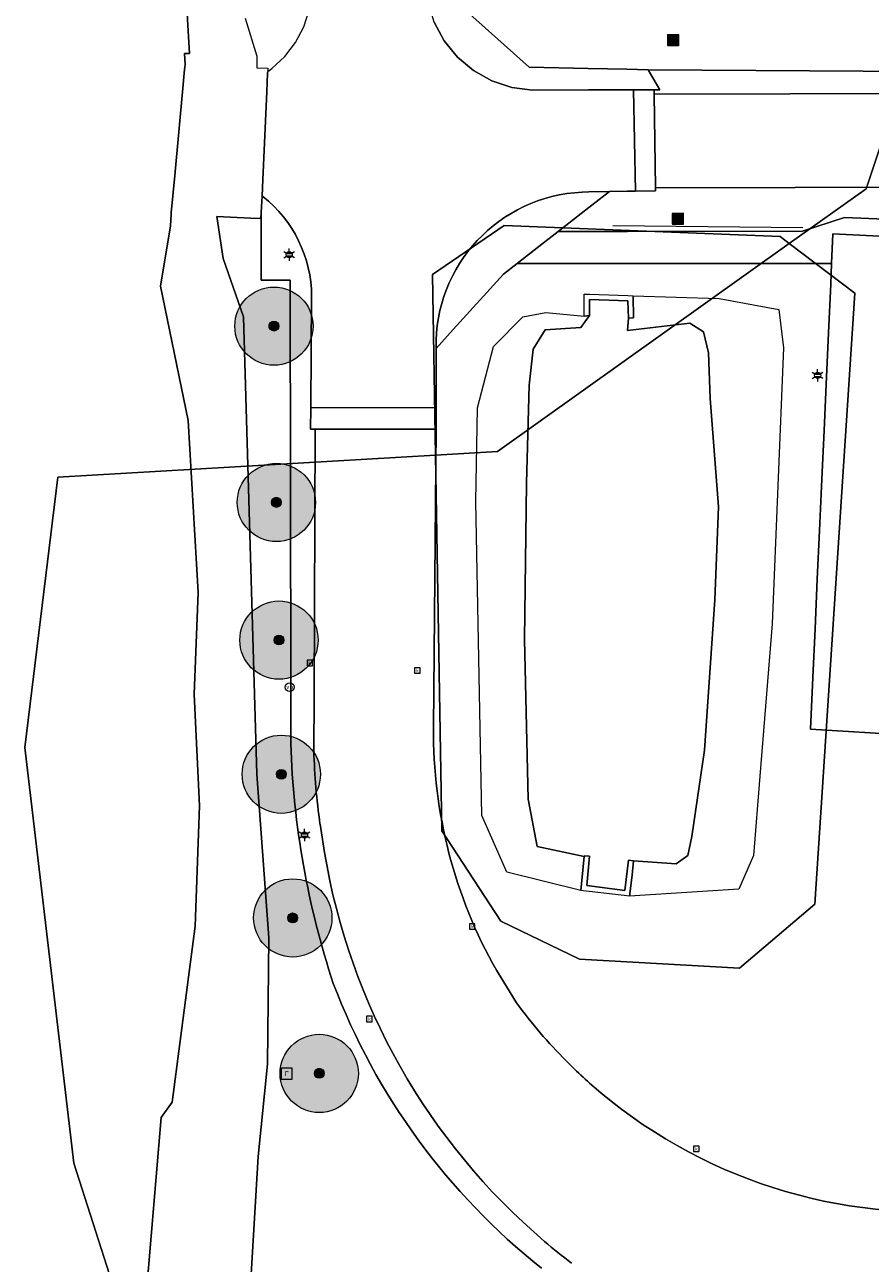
# Model space of a CAD drawing. Header units: metres. Extents: x 163543 to 168130, y 402678 to 405437.
# Tile 249 of 256: x 167435 to 167478, y 405027 to 405090. Entities that reach past the tile are written whole.
import ezdxf
from ezdxf.enums import TextEntityAlignment as Align

# ---------------------------------------------------------------- set-up
doc = ezdxf.new("R2010")
doc.units = ezdxf.units.M
doc.layers.get('0').update_dxf_attribs({"lineweight": 25})
for name, color, linetype, lineweight in [('X-CA190022.004-UO-BGT_Ondergrond$0$GE_203_VGOHaag_Lijn_GEM', 253, 'X-CA190022.004-UO-BGT_Ondergrond$0$Heg', 9), ('X-CA190022.004-UO-BGT_Ondergrond$0$GE_314_WGDRijbaanLokaleweg_Vlak_GEM', 253, 'Continuous', 9), ('X-CA190022.004-UO-BGT_Ondergrond$0$GE_317_WGDVoetpad_Vlak_GEM', 253, 'Continuous', 9), ('X-CA190022.004-UO-BGT_Ondergrond$0$GE_320_WGDParkeervlak_Vlak_GEM', 253, 'Continuous', 9), ('X-CA190022.004-UO-BGT_Ondergrond$0$GE_363_OWGBerm_openverharding_Vlak_GEM', 253, 'Continuous', 9), ('X-CA190022.004-UO-BGT_Ondergrond$0$GE_364_OWGBerm_halfverhard_Vlak_GEM', 253, 'Continuous', 9), ('X-CA190022.004-UO-BGT_Ondergrond$0$GE_367_OWGBerm_groenvoorziening_grasenk_GEM', 253, 'Continuous', 9), ('X-CA190022.004-UO-BGT_Ondergrond$0$GE_479_BTDGroenvoorziening_grasenkruida_GEM', 253, 'Continuous', 9), ('X-CA190022.004-UO-BGT_Ondergrond$0$GE_522_WTDWatervlakte_meer_plas_ven_vijver_GEM', 253, 'Continuous', 9), ('X-CA190022.004-UO-BGT_Ondergrond$0$GE_541_OWTOever_slootkant_Vlak_GEM', 253, 'Continuous', 9), ('X-CA190022.004-UO-BGT_Ondergrond$0$GE_662_SHDKademuurGroterDan30cm_Vlak_GEM', 253, 'Continuous', 9), ('X-CA190022.004-UO-BGT_Ondergrond$0$GE_812_BRDPlaatsnaambord_Punt_GEM', 253, 'Continuous', 9), ('X-CA190022.004-UO-BGT_Ondergrond$0$GE_814_BRDVerkeersbord_Punt_GEM', 253, 'Continuous', 9), ('X-CA190022.004-UO-BGT_Ondergrond$0$GE_861_PALLichtmast_Punt_GEM', 253, 'Continuous', 9), ('X-CA190022.004-UO-BGT_Ondergrond$0$GE_885_PutInspectieofRioolput_Punt_GEM', 253, 'Continuous', 9), ('X-CA190022.004-UO-BGT_Ondergrond$0$GE_886_PutKolk_Punt_GEM', 253, 'Continuous', 9), ('X-CA190022.004-UO-BGT_Ondergrond$0$N-WE-RI-PUT_INSPECTIE-S', 253, 'Continuous', 9), ('X-CA190022.004-UO-DWM_Beplanting$0$B-WE-GR-BOOM-S AFKOMSTIG UIT BGT', 252, 'Continuous', 0), ('X-CA190022.004-UO-KAD_Percelen$0$B-WE-KG-GRENS_PERCEEL-GV', 150, 'Continuous', 9)]:
    doc.layers.add(name, color=color, linetype=linetype, lineweight=lineweight)
doc.layers.add('X-CA190022.004-UO-DWM_Beplanting$0$B-WE-GR-BOOM-S AFKOMSTIG UIT BOMENBESTAND GEMEENTE', color=252, linetype='Continuous')
doc.layers.add('X-CA190022.004-UO-DWM_Beplanting$0$N-GV-GR-GRAS-A-200', color=7, linetype='Continuous')
doc.styles.add('X-CA190022.004-UO-BGT_Ondergrond$0$NLCS-ISO', font='NLCS-ISO.ttf')
doc.linetypes.add('X-CA190022.004-UO-BGT_Ondergrond$0$Heg', pattern='A,5,-1.5,[2,dgnlstyle-meierijstad.shx,S=0.007937,R=45,X=0,Y=0],-1.5', length=8)

# ---------------------------------------------------------------- blocks, each defined once
blk = doc.blocks.new('X-CA190022.004-UO-BGT_Ondergrond$0$SRI-KOLK-SO')
at = {"color": 0, "linetype": 'ByBlock', "lineweight": 18}
blk.add_lwpolyline([(-1.125, -1.125), (1.125, -1.125), (1.125, 1.125), (-1.125, 1.125)], close=True, dxfattribs=at)
at = {"color": 0, "linetype": 'ByBlock', "lineweight": 18, "style": 'X-CA190022.004-UO-BGT_Ondergrond$0$NLCS-ISO'}
blk.add_text('k', height=1.5, dxfattribs=at).set_placement((0, 0), align=Align.MIDDLE_CENTER)
blk = doc.blocks.new('X-CA190022.004-UO-BGT_Ondergrond$0$IMGEOKolk')
at = {"xscale": 5, "yscale": 5, "zscale": 5}
blk.add_blockref('X-CA190022.004-UO-BGT_Ondergrond$0$SRI-KOLK-SO', (0, 0), dxfattribs=at)
blk = doc.blocks.new('X-CA190022.004-UO-BGT_Ondergrond$0$SRI-PUT_INSPECTIEPUT_RIOOLPUT-SO')
at = {"color": 0, "linetype": 'ByBlock', "lineweight": 18}
blk.add_lwpolyline([(-1.12, -1.12), (1.12, -1.12), (1.12, 1.12), (-1.12, 1.12)], close=True, dxfattribs=at)
at = {"color": 0, "linetype": 'ByBlock', "lineweight": 18, "style": 'X-CA190022.004-UO-BGT_Ondergrond$0$NLCS-ISO'}
blk.add_text('r', height=1.5, dxfattribs=at).set_placement((0, 0.28), align=Align.MIDDLE_CENTER)
blk = doc.blocks.new('X-CA190022.004-UO-BGT_Ondergrond$0$IMGEOInspectierioolput')
at = {"layer": 'X-CA190022.004-UO-BGT_Ondergrond$0$N-WE-RI-PUT_INSPECTIE-S', "xscale": 10, "yscale": 10, "zscale": 10}
blk.add_blockref('X-CA190022.004-UO-BGT_Ondergrond$0$SRI-PUT_INSPECTIEPUT_RIOOLPUT-SO', (0, 0), dxfattribs=at)
blk = doc.blocks.new('X-CA190022.004-UO-BGT_Ondergrond$0$N-SIE-WEG_LICHTMAST-SO')
h = blk.add_hatch(color=256)
h.paths.add_polyline_path([(1.16, 0.5, 0.658505), (-1.16, 0.5)])
h.paths.add_polyline_path([(-1.16, -0.5, 0.658505), (1.16, -0.5)])
at = {"flags": 128}
for points in [[(-2.19, 1.27), (-1.1, 0.63)], [(-1.16, 0.5), (1.16, 0.5)], [(0, 1.27), (0, 2.53)], [(1.1, 0.63), (2.19, 1.27)], [(-2.19, -1.27), (-1.1, -0.63)], [(-1.16, -0.5), (1.16, -0.5)], [(0, -1.27), (0, -2.53)], [(2.19, -1.27), (1.1, -0.63)]]:
    blk.add_lwpolyline(points, dxfattribs=at)
at = {"ltscale": 0.5}
blk.add_circle((0, 0), 1.27, dxfattribs=at)
at = {"style": 'X-CA190022.004-UO-BGT_Ondergrond$0$NLCS-ISO'}
blk.add_attdef('TYPE', text='', height=1.8, dxfattribs=at).set_placement((0, 2.53), align=Align.BOTTOM_CENTER)
blk = doc.blocks.new('X-CA190022.004-UO-BGT_Ondergrond$0$IMGEOLichtmastpaal')
at = {"xscale": 5, "yscale": 5, "zscale": 5}
blk.add_blockref('X-CA190022.004-UO-BGT_Ondergrond$0$N-SIE-WEG_LICHTMAST-SO', (0, 6.4), dxfattribs=at)
blk = doc.blocks.new('X-CA190022.004-UO-BGT_Ondergrond$0$SIE-WEG_PAAL_VERKEERSBORD-SO')
at = {"linetype": 'ByBlock', "lineweight": 18}
blk.add_circle((0, 0), 1.5, dxfattribs=at)
at = {"linetype": 'ByBlock', "lineweight": 18, "style": 'X-CA190022.004-UO-BGT_Ondergrond$0$NLCS-ISO'}
blk.add_text('vb', height=1.5, dxfattribs=at).set_placement((0, 0.13), align=Align.MIDDLE_CENTER)
blk = doc.blocks.new('X-CA190022.004-UO-BGT_Ondergrond$0$IMGEOVerkeersbord')
at = {"xscale": 5, "yscale": 5, "zscale": 5}
blk.add_blockref('X-CA190022.004-UO-BGT_Ondergrond$0$SIE-WEG_PAAL_VERKEERSBORD-SO', (0, 0), dxfattribs=at)
blk = doc.blocks.new('*U33')
at = {"layer": 'X-CA190022.004-UO-BGT_Ondergrond$0$GE_812_BRDPlaatsnaambord_Punt_GEM'}
h = blk.add_hatch(color=1, dxfattribs=at)
edge = h.paths.add_edge_path()
edge.add_spline(control_points=[(-13.2, 15.8), (-13.7, 15.8), (-14.3, 15.6)], knot_values=[0, 0, 0, 1, 1, 1], degree=2, periodic=0)
edge.add_spline(control_points=[(-14.3, 15.6), (-15.8, 14.9), (-15.8, 13.2)], knot_values=[0, 0, 0, 1, 1, 1], degree=2, periodic=0)
edge.add_line((-15.8, 13.2), (-15.8, -13.6))
edge.add_spline(control_points=[(-15.8, -13.6), (-15.3, -15.8), (-13.2, -15.8)], knot_values=[0, 0, 0, 1, 1, 1], degree=2, periodic=0)
edge.add_line((-13.2, -15.8), (13.6, -15.8))
edge.add_spline(control_points=[(13.6, -15.8), (15.8, -15.3), (15.8, -13.2)], knot_values=[0, 0, 0, 1, 1, 1], degree=2, periodic=0)
edge.add_line((15.8, -13.2), (15.8, 13.2))
edge.add_spline(control_points=[(15.8, 13.2), (15.8, 13.7), (15.6, 14.3)], knot_values=[0, 0, 0, 1, 1, 1], degree=2, periodic=0)
edge.add_spline(control_points=[(15.6, 14.3), (14.9, 15.8), (13.2, 15.8)], knot_values=[0, 0, 0, 1, 1, 1], degree=2, periodic=0)
edge.add_line((13.2, 15.8), (-13.2, 15.8))
at = {"layer": 'X-CA190022.004-UO-BGT_Ondergrond$0$GE_812_BRDPlaatsnaambord_Punt_GEM', "color": 1}
blk.add_3dface([(12.5, 7.4), (12.5, -7.4), (-12.5, -7.4), (-12.5, 7.4)], dxfattribs=at)
blk = doc.blocks.new('X-CA190022.004-UO-BGT_Ondergrond$0$IMGEOPlaatsnaambord')
at = {"layer": 'X-CA190022.004-UO-BGT_Ondergrond$0$GE_812_BRDPlaatsnaambord_Punt_GEM'}
blk.add_hatch(color=256, dxfattribs=at).paths.add_polyline_path([(12.5, 7.4), (12.5, -7.4), (-12.5, -7.4), (-12.5, 7.4)])
h = blk.add_hatch(color=256, dxfattribs=at)
edge = h.paths.add_edge_path(flags=0)
edge.add_spline(control_points=[(-10.4, -5.1), (-10.4, -5.3), (-10.2, -5.3)], knot_values=[0, 0, 0, 1, 1, 1], degree=2, periodic=0)
edge.add_line((-10.2, -5.3), (10.2, -5.3))
edge.add_spline(control_points=[(10.2, -5.3), (10.4, -5.3), (10.4, -5.1)], knot_values=[0, 0, 0, 1, 1, 1], degree=2, periodic=0)
edge.add_line((10.4, -5.1), (10.4, 5.1))
edge.add_spline(control_points=[(10.4, 5.1), (10.4, 5.3), (10.2, 5.3)], knot_values=[0, 0, 0, 1, 1, 1], degree=2, periodic=0)
edge.add_line((10.2, 5.3), (-10.2, 5.3))
edge.add_spline(control_points=[(-10.2, 5.3), (-10.4, 5.3), (-10.4, 5.1)], knot_values=[0, 0, 0, 1, 1, 1], degree=2, periodic=0)
edge.add_line((-10.4, 5.1), (-10.4, -5.1))
blk.add_blockref('*U33', (0, 0), dxfattribs=at)
blk = doc.blocks.new('X-CA190022.004-UO-DWM_Beplanting$0$SGR-BOOM_01-SO')
at = {"linetype": 'ByBlock', "lineweight": 18}
h = blk.add_hatch(color=0, dxfattribs=at)
h.dxf.hatch_style = 1
edge = h.paths.add_edge_path()
edge.add_arc((0, 0), 0.25, 0, 360)
at = {"color": 0, "linetype": 'ByBlock', "lineweight": 18}
for radius in [2, 0.25]:
    blk.add_circle((0, 0), radius, dxfattribs=at)
blk = doc.blocks.new('X-CA190022.004-UO-DWM_Beplanting$0$IMGEOBoom')
at = {"transparency": 33554457}
h = blk.add_hatch(color=256, dxfattribs=at)
h.dxf.hatch_style = 1
edge = h.paths.add_edge_path()
edge.add_arc((0, 0), 100, 0, 360)
edge = h.paths.add_edge_path(flags=17)
edge.add_arc((0, 0), 12.5, 0, 360)
h = blk.add_hatch()
h.set_pattern_fill('ANGLE', color=256)
h.set_pattern_definition([(0, (0, 0), (0, 6.985), [5.08, -1.905]), (90, (0, 0), (-6.985, 4e-16), [5.08, -1.905])])
edge = h.paths.add_edge_path(flags=17)
edge.add_arc((0, 0), 12.5, 0, 360)
at = {"layer": 'X-CA190022.004-UO-DWM_Beplanting$0$N-GV-GR-GRAS-A-200'}
h = blk.add_hatch(color=256, dxfattribs=at)
h.dxf.hatch_style = 1
edge = h.paths.add_edge_path(flags=17)
edge.add_arc((0, 0), 12.5, 0, 360)
at = {"xscale": 50, "yscale": 50, "zscale": 50}
blk.add_blockref('X-CA190022.004-UO-DWM_Beplanting$0$SGR-BOOM_01-SO', (0, 0), dxfattribs=at)

msp = doc.modelspace()

# ---------------------------------------------------------------- linework, layer by layer
at = {"layer": 'X-CA190022.004-UO-BGT_Ondergrond$0$GE_203_VGOHaag_Lijn_GEM'}
msp.add_line((167474.489, 405079.825), (167464.78, 405079.935), dxfattribs=at)
at = {"layer": 'X-CA190022.004-UO-BGT_Ondergrond$0$GE_314_WGDRijbaanLokaleweg_Vlak_GEM', "flags": 128}
for points in [[(167446.882, 405081.426), (167446.842, 405081.452), (167446.88, 405082.306), (167447.084, 405086.774), (167447.127, 405087.734), (167447.131, 405087.823), (167447.132, 405087.829), (167447.341, 405087.975), (167448.007, 405088.585), (167448.557, 405089.301), (167448.974, 405090.101), (167449.246, 405090.962)], [(167500.706, 405086.762), (167499.83, 405085.88), (167498.902, 405085.054), (167497.925, 405084.286), (167496.482, 405083.517), (167494.971, 405082.89), (167493.407, 405082.412), (167491.805, 405082.088), (167490.178, 405081.92), (167487.334, 405081.882), (167484.674, 405081.935), (167481.226, 405081.911), (167466.957, 405081.865), (167466.885, 405086.654), (167480.761, 405086.694), (167491.542, 405086.675), (167492.896, 405086.961), (167494.195, 405087.437), (167495.413, 405088.094), (167496.524, 405088.92), (167497.505, 405089.895), (167498.336, 405091.001)], [(167455.649, 405090.343), (167456.154, 405089.394), (167456.829, 405088.559), (167457.651, 405087.867), (167458.589, 405087.343), (167459.609, 405087.008), (167460.675, 405086.872), (167463.523, 405086.879), (167465.495, 405086.885), (167465.821, 405086.885)], [(167465.821, 405086.885), (167465.938, 405081.708), (167465.52, 405081.701), (167464.605, 405081.684), (167463.548, 405081.66), (167463.201, 405081.652)], [(167466.885, 405086.654), (167466.957, 405081.865), (167466.959, 405081.727), (167465.938, 405081.708), (167465.821, 405086.885), (167466.882, 405086.888), (167466.885, 405086.654)], [(167455.739, 405073.662), (167455.737, 405070.641), (167449.329, 405070.618), (167449.376, 405076.322)], [(167455.737, 405070.641), (167455.736, 405069.531), (167454.626, 405069.53), (167449.563, 405069.527), (167449.32, 405069.527), (167449.329, 405070.618), (167455.737, 405070.641)], [(167449.486, 405053.083), (167449.499, 405055.82), (167449.563, 405069.527), (167454.626, 405069.53), (167455.736, 405069.531), (167455.607, 405054.277)], [(167450.036, 405047.886), (167449.805, 405049.339)], [(167458.821, 405041.861), (167459.853, 405040.195)]]:
    msp.add_lwpolyline(points, dxfattribs=at)
at = {"layer": 'X-CA190022.004-UO-BGT_Ondergrond$0$GE_314_WGDRijbaanLokaleweg_Vlak_GEM'}
for centre, radius, start, end in [((167463.565, 405073.833), 7.828, 92.66348, 181.25063), ((167442.848, 405076.294), 6.528, 0.24893, 51.8347), ((167480.367, 405054.062), 24.761, 179.50356, 209.52243), ((167480.812, 405055.523), 25.966, 216.1795, 224.77723), ((167480.945, 405055.625), 26.132, 224.72911, 230.03161), ((167480.937, 405055.632), 26.132, 230.05602, 277.32754)]:
    msp.add_arc(centre, radius, start, end, dxfattribs=at)
at = {"layer": 'X-CA190022.004-UO-BGT_Ondergrond$0$GE_314_WGDRijbaanLokaleweg_Vlak_GEM', "extrusion": (0, 0, -1)}
for centre, radius, start, end in [((-167485.921, 405054.302), 36.456, 352.1759, 358.08408), ((-167482.859, 405053.321), 33.27, 310.42983, 350.59732), ((-167483.134, 405053.66), 33.707, 307.39092, 310.41208)]:
    msp.add_arc(centre, radius, start, end, dxfattribs=at)
at = {"layer": 'X-CA190022.004-UO-BGT_Ondergrond$0$GE_317_WGDVoetpad_Vlak_GEM', "flags": 128}
for points in [[(167448.31, 405053.457), (167448.306, 405056.115), (167448.274, 405077.152), (167446.794, 405077.148), (167446.803, 405080.607), (167446.817, 405080.903), (167446.842, 405081.452), (167446.882, 405081.426)], [(167481.12, 405079.266), (167476.025, 405079.521), (167475.956, 405078.004), (167473.481, 405078.003), (167465.539, 405077.999), (167463.566, 405077.998), (167459.879, 405077.996), (167460.997, 405078.869), (167461.977, 405079.633), (167463.558, 405079.635), (167465.53, 405079.638), (167474.462, 405079.652), (167476.621, 405080.357), (167481.156, 405080.174), (167481.12, 405079.266)], [(167449.376, 405076.322), (167449.329, 405070.618), (167449.32, 405069.527), (167449.563, 405069.527)], [(167449.563, 405069.527), (167449.499, 405055.82), (167449.486, 405053.083)], [(167449.805, 405049.339), (167450.036, 405047.886)]]:
    msp.add_lwpolyline(points, dxfattribs=at)
at = {"layer": 'X-CA190022.004-UO-BGT_Ondergrond$0$GE_317_WGDVoetpad_Vlak_GEM', "extrusion": (0, 0, -1)}
for centre, radius, start, end in [((-167442.848, 405076.294), 6.528, 128.1653, 179.75107), ((-167491.894, 405054.853), 43.606, 341.73363, 358.16573), ((-167482.325, 405053.292), 34.064, 308.49689, 339.18101)]:
    msp.add_arc(centre, radius, start, end, dxfattribs=at)
at = {"layer": 'X-CA190022.004-UO-BGT_Ondergrond$0$GE_317_WGDVoetpad_Vlak_GEM'}
for centre, radius, start, end in [((167485.921, 405054.302), 36.456, 181.91592, 187.8241), ((167482.859, 405053.321), 33.27, 189.40268, 229.57017), ((167483.134, 405053.66), 33.707, 229.58792, 232.60908)]:
    msp.add_arc(centre, radius, start, end, dxfattribs=at)
at = {"layer": 'X-CA190022.004-UO-BGT_Ondergrond$0$GE_320_WGDParkeervlak_Vlak_GEM', "flags": 128}
msp.add_lwpolyline([(167480.002, 405056.584), (167479.869, 405053.88), (167474.876, 405054.196), (167474.996, 405056.834), (167475.109, 405059.321), (167475.224, 405061.866), (167475.337, 405064.349), (167475.456, 405066.975), (167475.569, 405069.468), (167475.675, 405071.814), (167475.795, 405074.458), (167475.908, 405076.946), (167475.956, 405078.004), (167476.025, 405079.521), (167481.12, 405079.266), (167480.993, 405076.691), (167480.871, 405074.204), (167480.74, 405071.561), (167480.625, 405069.215), (167480.502, 405066.722), (167480.373, 405064.097), (167480.25, 405061.615), (167480.125, 405059.07), (167480.002, 405056.584)], dxfattribs=at)
at = {"layer": 'X-CA190022.004-UO-BGT_Ondergrond$0$GE_363_OWGBerm_openverharding_Vlak_GEM', "flags": 128}
for points in [[(167455.223, 405092.779), (167460.5, 405088.047), (167463.517, 405087.981), (167465.49, 405087.938), (167466.573, 405087.914), (167467.18, 405086.889), (167466.882, 405086.888), (167465.821, 405086.885), (167465.495, 405086.885), (167463.523, 405086.879), (167460.675, 405086.872), (167459.609, 405087.008), (167458.589, 405087.343), (167457.651, 405087.867), (167456.829, 405088.559), (167456.154, 405089.394), (167455.649, 405090.343), (167455.334, 405091.37), (167455.22, 405092.438), (167455.223, 405092.779)], [(167463.201, 405081.652), (167463.548, 405081.66), (167464.605, 405081.684), (167463.552, 405080.862), (167461.977, 405079.633), (167460.997, 405078.869)], [(167460.997, 405078.869), (167459.879, 405077.996), (167459.188, 405077.457), (167456.61, 405074.62), (167455.739, 405073.662)]]:
    msp.add_lwpolyline(points, dxfattribs=at)
at = {"layer": 'X-CA190022.004-UO-BGT_Ondergrond$0$GE_363_OWGBerm_openverharding_Vlak_GEM', "extrusion": (0, 0, -1)}
msp.add_arc((-167463.565, 405073.833), 7.828, 358.74937, 87.33652, dxfattribs=at)
at = {"layer": 'X-CA190022.004-UO-BGT_Ondergrond$0$GE_364_OWGBerm_halfverhard_Vlak_GEM', "flags": 128}
msp.add_lwpolyline([(167498.336, 405091.001), (167497.505, 405089.895), (167496.524, 405088.92), (167495.413, 405088.094), (167494.195, 405087.437), (167492.896, 405086.961), (167491.542, 405086.675), (167480.761, 405086.694), (167466.885, 405086.654), (167466.882, 405086.888), (167467.18, 405086.889), (167466.573, 405087.914), (167483.071, 405087.806), (167490.331, 405088.145), (167492.41, 405088.373), (167493.583, 405088.805), (167494.675, 405089.412), (167495.661, 405090.18), (167496.517, 405091.09)], dxfattribs=at)
at = {"layer": 'X-CA190022.004-UO-BGT_Ondergrond$0$GE_367_OWGBerm_groenvoorziening_grasenk_GEM', "flags": 128}
for points in [[(167496.517, 405091.09), (167495.661, 405090.18), (167494.675, 405089.412), (167493.583, 405088.805), (167492.41, 405088.373), (167490.331, 405088.145), (167483.071, 405087.806), (167466.573, 405087.914), (167465.49, 405087.938), (167463.517, 405087.981), (167460.5, 405088.047), (167455.223, 405092.779)], [(167481.226, 405081.911), (167481.171, 405080.545), (167481.156, 405080.174), (167476.621, 405080.357), (167474.462, 405079.652), (167465.53, 405079.638), (167463.558, 405079.635), (167461.977, 405079.633), (167463.552, 405080.862), (167464.605, 405081.684), (167465.52, 405081.701), (167465.938, 405081.708), (167466.959, 405081.727), (167466.957, 405081.865), (167481.226, 405081.911)], [(167455.607, 405054.277), (167455.736, 405069.531), (167455.737, 405070.641), (167455.739, 405073.662), (167456.61, 405074.62), (167459.188, 405077.457), (167459.879, 405077.996), (167463.566, 405077.998), (167465.539, 405077.999), (167473.481, 405078.003), (167475.956, 405078.004), (167475.908, 405076.946), (167475.795, 405074.458), (167475.675, 405071.814), (167475.569, 405069.468), (167475.456, 405066.975), (167475.337, 405064.349), (167475.224, 405061.866), (167475.109, 405059.321), (167474.996, 405056.834), (167474.876, 405054.196), (167479.869, 405053.88)], [(167471.959, 405047.726), (167471.219, 405046.012), (167465.628, 405045.657), (167465.348, 405045.689), (167463.409, 405045.909), (167463.138, 405045.94), (167459.35, 405046.879), (167458.08, 405049.773), (167457.763, 405065.829), (167457.858, 405070.63), (167458.681, 405073.76), (167460.17, 405075.283), (167461.344, 405075.497), (167463.309, 405075.316), (167463.305, 405076.435), (167463.574, 405076.427), (167465.547, 405076.364), (167465.814, 405076.356), (167470.207, 405076.212), (167473.265, 405075.647), (167473.5, 405073.694), (167472.913, 405059.581), (167472.286, 405051.784), (167471.959, 405047.726)], [(167459.853, 405040.195), (167458.821, 405041.861)]]:
    msp.add_lwpolyline(points, dxfattribs=at)
at = {"layer": 'X-CA190022.004-UO-BGT_Ondergrond$0$GE_367_OWGBerm_groenvoorziening_grasenk_GEM', "extrusion": (0, 0, -1)}
for centre, radius, start, end in [((-167480.367, 405054.062), 24.761, 330.47757, 0.49644), ((-167480.812, 405055.523), 25.966, 315.22277, 323.8205), ((-167480.945, 405055.625), 26.132, 309.96839, 315.27089), ((-167480.937, 405055.632), 26.132, 262.67246, 309.94398)]:
    msp.add_arc(centre, radius, start, end, dxfattribs=at)
at = {"layer": 'X-CA190022.004-UO-BGT_Ondergrond$0$GE_479_BTDGroenvoorziening_grasenkruida_GEM', "flags": 128}
msp.add_lwpolyline([(167445.456, 405012.266), (167446.64, 405032.336), (167447.12, 405037.063), (167447.183, 405043.524), (167446.569, 405051.888), (167445.89, 405075.277), (167444.847, 405078.265), (167444.538, 405080.399), (167446.264, 405080.321), (167446.789, 405080.297), (167446.803, 405080.607), (167446.794, 405077.148), (167448.274, 405077.152), (167448.306, 405056.115), (167448.31, 405053.457)], dxfattribs=at)
at = {"layer": 'X-CA190022.004-UO-BGT_Ondergrond$0$GE_479_BTDGroenvoorziening_grasenkruida_GEM'}
for centre, radius, start, end in [((167491.894, 405054.853), 43.606, 181.83427, 198.26637), ((167482.325, 405053.292), 34.064, 200.81899, 231.50311)]:
    msp.add_arc(centre, radius, start, end, dxfattribs=at)
at = {"layer": 'X-CA190022.004-UO-BGT_Ondergrond$0$GE_522_WTDWatervlakte_meer_plas_ven_vijver_GEM', "flags": 128}
for points in [[(167442.943, 405091.959), (167443.128, 405088.741), (167442.876, 405088.75), (167442.911, 405088.18), (167442.898, 405088.039), (167442.887, 405087.926), (167442.797, 405086.964), (167442.379, 405082.509), (167442.216, 405080.766), (167442.205, 405080.646), (167442.191, 405080.505), (167442.17, 405079.933), (167441.645, 405076.851), (167443.071, 405069.976), (167443.584, 405061.18), (167443.371, 405055.975), (167443.639, 405050.272), (167443.421, 405044.108), (167442.25, 405035.11), (167441.692, 405034.326)], [(167465.573, 405075.213), (167465.531, 405074.583), (167468.707, 405074.96), (167469.412, 405074.513), (167469.671, 405073.43), (167469.742, 405071.1), (167470.174, 405065.566), (167469.986, 405060.812), (167469.451, 405053.124), (167468.815, 405048.7), (167468.604, 405047.735), (167468.016, 405047.312), (167465.83, 405047.455), (167465.582, 405047.486), (167465.381, 405045.945), (167463.436, 405046.198), (167463.575, 405047.7), (167463.303, 405047.716), (167463.3, 405047.687), (167460.902, 405048.188), (167460.449, 405050.618), (167460.253, 405058.778), (167460.355, 405066.77), (167460.497, 405071.783), (167460.708, 405073.618), (167461.32, 405074.607), (167463.131, 405074.725), (167463.579, 405075.341), (167463.575, 405076.156), (167465.548, 405076.09), (167465.573, 405075.213)], [(167441.692, 405034.326), (167439.895, 405013.085)]]:
    msp.add_lwpolyline(points, dxfattribs=at)
at = {"layer": 'X-CA190022.004-UO-BGT_Ondergrond$0$GE_541_OWTOever_slootkant_Vlak_GEM', "flags": 128}
for points in [[(167439.895, 405013.085), (167441.692, 405034.326), (167442.25, 405035.11), (167443.421, 405044.108), (167443.639, 405050.272), (167443.371, 405055.975), (167443.584, 405061.18), (167443.071, 405069.976), (167441.645, 405076.851), (167442.17, 405079.933), (167442.191, 405080.505), (167442.205, 405080.646), (167442.216, 405080.766), (167442.379, 405082.509), (167442.797, 405086.964), (167442.887, 405087.926), (167442.898, 405088.039), (167442.911, 405088.18), (167442.876, 405088.75), (167443.128, 405088.741), (167442.943, 405091.959)], [(167445.972, 405090.553), (167446.579, 405088.611), (167446.57, 405088.015), (167447.139, 405087.989), (167447.136, 405087.916), (167447.132, 405087.843), (167447.132, 405087.829), (167447.131, 405087.823), (167447.127, 405087.734), (167447.084, 405086.774), (167446.88, 405082.306), (167446.842, 405081.452), (167446.817, 405080.903), (167446.803, 405080.607), (167446.789, 405080.297), (167446.264, 405080.321), (167444.538, 405080.399), (167444.847, 405078.265), (167445.89, 405075.277), (167446.569, 405051.888), (167447.183, 405043.524), (167447.12, 405037.063), (167446.64, 405032.336), (167445.456, 405012.266)], [(167465.814, 405076.356), (167470.207, 405076.212), (167473.265, 405075.647), (167473.5, 405073.694), (167472.913, 405059.581), (167472.286, 405051.784), (167471.959, 405047.726), (167471.219, 405046.012), (167465.628, 405045.657), (167465.767, 405046.727), (167465.83, 405047.455), (167468.016, 405047.312), (167468.604, 405047.735), (167468.815, 405048.7), (167469.451, 405053.124), (167469.986, 405060.812), (167470.174, 405065.566), (167469.742, 405071.1), (167469.671, 405073.43), (167469.412, 405074.513), (167468.707, 405074.96), (167465.531, 405074.583), (167465.573, 405075.213), (167465.834, 405075.222), (167465.814, 405076.356)], [(167463.579, 405075.341), (167463.131, 405074.725), (167461.32, 405074.607), (167460.708, 405073.618), (167460.497, 405071.783), (167460.355, 405066.77), (167460.253, 405058.778), (167460.449, 405050.618), (167460.902, 405048.188), (167463.3, 405047.687), (167463.235, 405046.985), (167463.138, 405045.94), (167459.35, 405046.879), (167458.08, 405049.773), (167457.763, 405065.829), (167457.858, 405070.63), (167458.681, 405073.76), (167460.17, 405075.283), (167461.344, 405075.497), (167463.309, 405075.316), (167463.579, 405075.341)]]:
    msp.add_lwpolyline(points, dxfattribs=at)
at = {"layer": 'X-CA190022.004-UO-BGT_Ondergrond$0$GE_662_SHDKademuurGroterDan30cm_Vlak_GEM', "flags": 128}
for points in [[(167463.575, 405076.156), (167463.579, 405075.341), (167463.309, 405075.316), (167463.305, 405076.435), (167463.574, 405076.427), (167465.547, 405076.364), (167465.814, 405076.356), (167465.834, 405075.222), (167465.573, 405075.213), (167465.548, 405076.09), (167463.575, 405076.156)], [(167463.575, 405047.7), (167463.436, 405046.198), (167465.381, 405045.945), (167465.582, 405047.486), (167465.83, 405047.455), (167465.767, 405046.727), (167465.628, 405045.657), (167465.348, 405045.689), (167463.409, 405045.909), (167463.138, 405045.94), (167463.235, 405046.985), (167463.3, 405047.687), (167463.303, 405047.716), (167463.575, 405047.7)]]:
    msp.add_lwpolyline(points, dxfattribs=at)
at = {"layer": 'X-CA190022.004-UO-KAD_Percelen$0$B-WE-KG-GRENS_PERCEEL-GV', "flags": 128}
for points in [[(167475.917, 405301.544), (167477.158, 405285.56), (167479.24, 405252.939), (167480.321, 405228.806), (167481.614, 405203.836), (167482.902, 405178.866), (167484.303, 405153.907), (167485.271, 405135.099), (167485.585, 405129.002), (167485.244, 405104.411), (167477.729, 405081.826), (167473.792, 405079.021), (167477.136, 405076.486), (167475.095, 405045.243), (167471.253, 405041.973), (167463.075, 405042.425), (167459.05, 405044.364), (167456.029, 405048.995), (167455.714, 405068.21), (167436.403, 405067.072), (167434.715, 405053.245), (167437.219, 405031.996), (167440.165, 405022.789)], [(167440.165, 405022.789), (167437.219, 405031.996), (167434.715, 405053.245), (167436.403, 405067.072), (167455.714, 405068.21), (167455.563, 405077.444), (167459.212, 405079.94), (167473.322, 405079.378), (167473.792, 405079.021), (167477.729, 405081.826), (167485.244, 405104.411), (167485.585, 405129.002), (167485.271, 405135.099), (167484.303, 405153.907), (167482.902, 405178.866), (167481.614, 405203.836), (167480.321, 405228.806), (167479.24, 405252.939), (167477.158, 405285.56), (167475.917, 405301.544)]]:
    msp.add_lwpolyline(points, dxfattribs=at)
for points in [[(167473.792, 405079.021), (167473.322, 405079.378), (167459.212, 405079.94), (167455.563, 405077.444), (167455.714, 405068.21), (167458.883, 405068.397)], [(167473.792, 405079.021), (167458.883, 405068.397), (167455.714, 405068.21), (167456.029, 405048.995), (167459.05, 405044.364), (167463.075, 405042.425), (167471.253, 405041.973), (167475.095, 405045.243), (167477.136, 405076.486)]]:
    msp.add_lwpolyline(points, close=True, dxfattribs=at)

# ---------------------------------------------------------------- block references
at = {"layer": 'X-CA190022.004-UO-BGT_Ondergrond$0$GE_812_BRDPlaatsnaambord_Punt_GEM', "xscale": 0.02, "yscale": 0.02, "zscale": 0.02}
for p in [(167467.859, 405089.429), (167468.103, 405080.294)]:
    msp.add_blockref('X-CA190022.004-UO-BGT_Ondergrond$0$IMGEOPlaatsnaambord', p, dxfattribs=at)
at = {"layer": 'X-CA190022.004-UO-BGT_Ondergrond$0$GE_814_BRDVerkeersbord_Punt_GEM', "xscale": 0.03, "yscale": 0.03, "zscale": 0.02}
msp.add_blockref('X-CA190022.004-UO-BGT_Ondergrond$0$IMGEOVerkeersbord', (167448.253, 405056.336), dxfattribs=at)
at = {"layer": 'X-CA190022.004-UO-BGT_Ondergrond$0$GE_861_PALLichtmast_Punt_GEM', "xscale": 0.025, "yscale": 0.025, "zscale": 0.025}
for p in [(167448.231, 405078.295), (167475.239, 405072.127), (167449.012, 405048.618)]:
    msp.add_blockref('X-CA190022.004-UO-BGT_Ondergrond$0$IMGEOLichtmastpaal', p, dxfattribs=at)
at = {"layer": 'X-CA190022.004-UO-BGT_Ondergrond$0$GE_885_PutInspectieofRioolput_Punt_GEM', "xscale": 0.025, "yscale": 0.025, "zscale": 0.025}
msp.add_blockref('X-CA190022.004-UO-BGT_Ondergrond$0$IMGEOInspectierioolput', (167448.106, 405036.567), dxfattribs=at)
at = {"layer": 'X-CA190022.004-UO-BGT_Ondergrond$0$GE_886_PutKolk_Punt_GEM', "xscale": 0.025, "yscale": 0.025, "zscale": 0.025}
for p in [(167449.283, 405057.572), (167454.781, 405057.191), (167457.586, 405044.096), (167452.33, 405039.366), (167469.04, 405032.731)]:
    msp.add_blockref('X-CA190022.004-UO-BGT_Ondergrond$0$IMGEOKolk', p, dxfattribs=at)
at = {"layer": 'X-CA190022.004-UO-DWM_Beplanting$0$B-WE-GR-BOOM-S AFKOMSTIG UIT BGT', "xscale": 0.02, "yscale": 0.02, "zscale": 0.02}
for p in [(167447.45, 405074.801), (167447.574, 405065.784), (167447.709, 405058.745), (167447.828, 405051.885), (167448.413, 405044.538), (167449.767, 405036.586)]:
    msp.add_blockref('X-CA190022.004-UO-DWM_Beplanting$0$IMGEOBoom', p, dxfattribs=at)
at = {"layer": 'X-CA190022.004-UO-DWM_Beplanting$0$B-WE-GR-BOOM-S AFKOMSTIG UIT BOMENBESTAND GEMEENTE', "xscale": 0.02, "yscale": 0.02, "zscale": 0.02}
for p in [(167447.45, 405074.801), (167447.574, 405065.784), (167447.709, 405058.745), (167447.828, 405051.885), (167448.413, 405044.538), (167449.767, 405036.586)]:
    msp.add_blockref('X-CA190022.004-UO-DWM_Beplanting$0$IMGEOBoom', p, dxfattribs=at)

doc.saveas('drawing.dxf')
